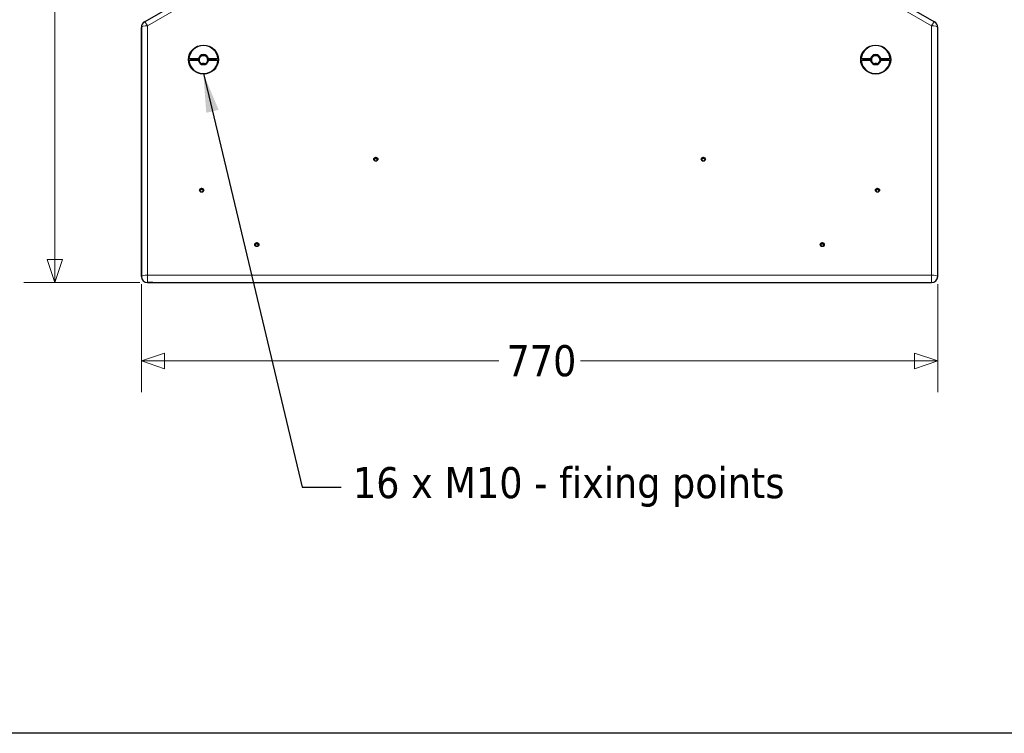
# Model space of a CAD drawing. Header units: millimetres. Extents: x 90 to 4365, y 90 to 3088.
# Tile 10 of 41: x 1168 to 2120, y 90 to 780. Entities that reach past the tile are written whole.
import ezdxf

# ---------------------------------------------------------------- set-up
doc = ezdxf.new("R2010")
doc.units = ezdxf.units.MM
doc.header["$LTSCALE"] = 15
doc.layers.add('Border (ISO)', color=7, linetype='Continuous', lineweight=25)
doc.layers.add('Visibile (ISO)', color=7, linetype='Continuous', lineweight=25)
for name, color, linetype, lineweight, true_color in [('Quota (ISO)', 7, 'Continuous', 15, 0x008000), ('Simbolo (ISO)', 5, 'Continuous', 25, 0x0000ff), ('Visibile sottile (ISO)', 9, 'Continuous', 18, 0x808080)]:
    doc.layers.add(name, color=color, linetype=linetype, lineweight=lineweight, true_color=true_color)
doc.styles.add('Testo nota (ISO)', font='tahoma.ttf')
doc.dimstyles.new('Default (ISO)', dxfattribs={"dimscale": 15, "dimtxt": 2, "dimasz": 1.5, "dimexe": 2, "dimexo": 0.5, "dimgap": 0.5, "dimtad": 1, "dimtoh": 1, "dimrnd": 1e-08, "dimtxsty": 'Testo nota (ISO)', "dimblk": 'Filled-1', "dimcen": 0.09, "dimdle": 10, "dimclrd": 256, "dimclre": 256, "dimclrt": 256, "dimazin": 2, "dimtfac": 0.75, "dimtmove": 0, "dimatfit": 3, "dimfxl": 0, "dimtolj": 1, "dimtzin": 0, "dimlwd": -1, "dimlwe": -1, "dimarcsym": 0})
doc.dimstyles.new('Default - Metodo 1b (ISO)$7', dxfattribs={"dimscale": 15, "dimtxt": 2, "dimasz": 2.5, "dimexe": 3.175, "dimexo": 0, "dimgap": 0.762, "dimtad": 1, "dimtoh": 1, "dimrnd": 1e-08, "dimtxsty": 'Testo nota (ISO)', "dimcen": 0.09, "dimdle": 10, "dimclrd": 256, "dimclre": 256, "dimclrt": 256, "dimazin": 2, "dimtfac": 1.75, "dimtmove": 0, "dimatfit": 3, "dimfxl": 0, "dimtolj": 1, "dimlwd": -1, "dimlwe": -1, "dimarcsym": 0})

# ---------------------------------------------------------------- blocks, each defined once
blk = doc.blocks.new('Bordi Bordo di default')
at = {"layer": 'Border (ISO)', "flags": 128}
blk.add_lwpolyline([(6, 6), (6, 204), (291, 204), (291, 6), (6, 6)], dxfattribs=at)
blk = doc.blocks.new('Filled-1')
at = {"color": 0}
for p, q in [((0, 0), (-1, 0.333)), ((-1, 0.333), (-1, -0.333)), ((-1, 0), (0, 0)), ((-1, -0.333), (0, 0))]:
    blk.add_line(p, q, dxfattribs=at)
at = {"color": 0, "flags": 128}
blk.add_lwpolyline([(-1, -0.333), (0, 0), (-1, 0.333), (-1, -0.333)], dxfattribs=at)
at = {"color": 0}
blk.add_solid([(-1, -0.333), (0, 0), (-1, 0.333), (-1, -0.333)], dxfattribs=at)
blk = doc.blocks.new('*D17')
at = {"layer": 'Defpoints', "color": 0, "transparency": 16777216}
for p in [(1521.19, 1195.53), (1201.61, 525.53), (1291.19, 525.53)]:
    blk.add_point(p, dxfattribs=at)
at = {"layer": 'Quota (ISO)', "transparency": 16777216}
for p, q in [((1513.69, 1195.53), (1171.61, 1195.53)), ((1201.61, 1173.03), (1201.61, 900.13)), ((1201.61, 548.03), (1201.61, 820.93)), ((1283.69, 525.53), (1171.61, 525.53))]:
    blk.add_line(p, q, dxfattribs=at)
at = {"layer": 'Quota (ISO)', "transparency": 16777216, "xscale": 22.5, "yscale": 22.5, "zscale": 22.5}
for p, rotation in [((1201.61, 1195.53), 90), ((1201.61, 525.53), 270)]:
    blk.add_blockref('Filled-1', p, dxfattribs=dict(at, rotation=rotation))
at = {"layer": 'Quota (ISO)', "transparency": 16777216, "insert": (1201.61, 828.43), "char_height": 30, "attachment_point": 4, "rotation": 90, "style": 'Testo nota (ISO)'}
blk.add_mtext('\\A1;670', dxfattribs=at)
blk = doc.blocks.new('*D18')
at = {"layer": 'Defpoints', "color": 0, "transparency": 16777216}
for p in [(1285.19, 531.53), (2055.19, 531.53), (2055.19, 449.83)]:
    blk.add_point(p, dxfattribs=at)
at = {"layer": 'Quota (ISO)', "transparency": 16777216}
for p, q in [((1285.19, 524.03), (1285.19, 419.83)), ((2055.19, 524.03), (2055.19, 419.83)), ((1307.69, 449.83), (1630.74, 449.83)), ((2032.69, 449.83), (1709.65, 449.83))]:
    blk.add_line(p, q, dxfattribs=at)
at = {"layer": 'Quota (ISO)', "transparency": 16777216, "xscale": 22.5, "yscale": 22.5, "zscale": 22.5, "rotation": 180}
blk.add_blockref('Filled-1', (1285.19, 449.83), dxfattribs=at)
at = {"layer": 'Quota (ISO)', "transparency": 16777216, "xscale": 22.5, "yscale": 22.5, "zscale": 22.5}
blk.add_blockref('Filled-1', (2055.19, 449.83), dxfattribs=at)
at = {"layer": 'Quota (ISO)', "transparency": 16777216, "insert": (1638.24, 449.83), "char_height": 30, "attachment_point": 4, "style": 'Testo nota (ISO)'}
blk.add_mtext('\\A1;770', dxfattribs=at)

msp = doc.modelspace()

# ---------------------------------------------------------------- linework, layer by layer
at = {"layer": 'Visibile (ISO)'}
for p, q in [((1288.195, 777.438), (1515.347, 908.585)), ((1825.042, 908.585), (2052.195, 777.438)), ((1285.195, 772.242), (1285.195, 531.326)), ((1285.195, 531.53), (1285.195, 772.066)), ((2055.195, 531.326), (2055.195, 772.242)), ((2055.195, 531.53), (2055.195, 772.066)), ((1331.23, 742.025), (1340.296, 742.025)), ((1340.296, 740.093), (1331.23, 740.093)), ((1341.128, 741.507), (1333.236, 741.507)), ((1341.128, 741.815), (1341.128, 741.507)), ((1349.262, 741.507), (1349.262, 741.815)), ((1357.153, 741.507), (1349.262, 741.507)), ((1350.094, 742.025), (1359.159, 742.025)), ((1359.159, 740.093), (1350.094, 740.093)), ((1981.23, 742.025), (1990.296, 742.025)), ((1990.296, 740.093), (1981.23, 740.093)), ((1991.128, 741.507), (1983.236, 741.507)), ((1991.128, 741.815), (1991.128, 741.507)), ((1999.262, 741.507), (1999.262, 741.815)), ((2007.153, 741.507), (1999.262, 741.507)), ((2000.094, 742.025), (2009.159, 742.025)), ((2009.159, 740.093), (2000.094, 740.093)), ((1510.522, 644.228), (1510.553, 643.774)), ((1513.267, 645.027), (1513.237, 644.578)), ((1827.122, 644.228), (1827.153, 643.774)), ((1829.867, 645.027), (1829.837, 644.578)), ((1342.072, 614.262), (1342.103, 613.808)), ((1344.817, 615.061), (1344.787, 614.612)), ((1995.572, 614.262), (1995.603, 613.808)), ((1998.317, 615.061), (1998.287, 614.612)), ((1395.487, 561.701), (1395.517, 561.246)), ((1398.232, 562.5), (1398.202, 562.051)), ((1942.157, 561.701), (1942.188, 561.246)), ((1944.903, 562.5), (1944.872, 562.051)), ((1291.195, 525.53), (1297.195, 525.53)), ((1296.195, 525.53), (1291.195, 525.53)), ((1297.195, 525.53), (2043.195, 525.53)), ((2043.195, 525.53), (2049.195, 525.53)), ((2044.195, 525.53), (2049.195, 525.53))]:
    msp.add_line(p, q, dxfattribs=at)
for centre, start, end in [((1291.195, 772.242), 120, 180), ((2049.195, 772.242), 0, 60)]:
    msp.add_arc(centre, 6, start, end, dxfattribs=at)
for centre, major_axis in [((1345.195, 741.059), (14.5, 0)), ((1995.195, 741.059), (14.5, 0)), ((1511.895, 644.825), (2, 0)), ((1828.495, 644.825), (2, 0)), ((1343.445, 614.859), (2, 0)), ((1996.945, 614.859), (2, 0)), ((1396.859, 562.298), (2, 0)), ((1943.53, 562.298), (2, 0))]:
    msp.add_ellipse(centre, major_axis=major_axis, ratio=0.9659258, dxfattribs=at)
for centre, major_axis, start_param, end_param in [((1345.195, 741.059), (-14, 0), 3.2130821, 6.2116959), ((1995.195, 741.059), (-14, 0), 3.2130821, 6.2116959), ((1345.195, 741.059), (-5, 0), 3.3429506, 6.0818274), ((1345.195, 740.849), (4.188, 0), 0.2411067, 2.900486), ((1995.195, 741.059), (-5, 0), 3.3429506, 6.0818274), ((1995.195, 740.849), (4.188, 0), 0.2411067, 2.900486), ((1345.195, 741.059), (14, 0), 3.2130821, 6.2116959), ((1345.195, 740.541), (-12, 0), 6.1997552, 6.3218701), ((1345.195, 741.059), (5, 0), 3.3429506, 6.0818274), ((1345.195, 740.541), (-4.188, 0), 6.0420786, 6.442388), ((1345.195, 740.849), (-4.188, 0), 0.2411067, 2.900486), ((1345.195, 733.295), (-4.188, 0), 4.3462803, 5.0784977), ((1345.195, 740.541), (4.188, 0), 6.1239826, 6.524292), ((1345.195, 740.541), (12, 0), 6.2445005, 6.3666154), ((1995.195, 741.059), (14, 0), 3.2130821, 6.2116959), ((1995.195, 740.541), (-12, 0), 6.1997552, 6.3218701), ((1995.195, 741.059), (5, 0), 3.3429506, 6.0818274), ((1995.195, 740.541), (-4.188, 0), 6.0420786, 6.442388), ((1995.195, 740.849), (-4.188, 0), 0.2411067, 2.900486), ((1995.195, 733.295), (-4.188, 0), 4.3462803, 5.0784977), ((1995.195, 740.541), (4.188, 0), 6.1239826, 6.524292), ((1995.195, 740.541), (12, 0), 6.2445005, 6.3666154), ((1510.324, 645.119), (-0.279, 0), 4.680793, 7.1874459), ((1509.549, 644.167), (0.975, 0), 5.7279906, 7.1874459), ((1510.364, 646.329), (0.975, 0), 4.6807949, 6.1402464), ((1510.614, 643.529), (-0.279, 0), 5.7279906, 6.0056672), ((1510.614, 643.529), (-0.279, 0), 1.8955348, 1.9514581), ((1511.08, 642.404), (-0.975, 0), 3.6875421, 5.0930508), ((1511.604, 646.156), (-0.279, 0), 3.6335974, 6.1402464), ((1512.709, 646.728), (0.975, 0), 3.6335955, 5.0930508), ((1513.426, 642.804), (-0.975, 0), 4.680793, 6.1015547), ((1513.175, 645.604), (0.279, 0), 5.7279906, 8.2346434), ((1514.24, 644.966), (-0.975, 0), 5.7279906, 7.1874459), ((1513.465, 644.014), (-0.279, 0), 1.5392004, 1.9377255), ((1513.465, 644.014), (0.279, 0), 0.2220277, 0.9042606), ((1826.924, 645.119), (-0.279, 0), 4.680793, 7.1874459), ((1826.149, 644.167), (0.975, 0), 5.7279906, 7.1874459), ((1826.964, 646.329), (0.975, 0), 4.6807949, 6.1402464), ((1827.214, 643.529), (-0.279, 0), 5.7279906, 6.0056672), ((1827.214, 643.529), (-0.279, 0), 1.8955348, 1.9514581), ((1827.68, 642.404), (-0.975, 0), 3.6875421, 5.0930508), ((1828.204, 646.156), (-0.279, 0), 3.6335974, 6.1402464), ((1829.309, 646.728), (0.975, 0), 3.6335955, 5.0930508), ((1830.026, 642.804), (-0.975, 0), 4.680793, 6.1015547), ((1829.775, 645.604), (0.279, 0), 5.7279906, 8.2346434), ((1830.84, 644.966), (-0.975, 0), 5.7279906, 7.1874459), ((1830.065, 644.014), (-0.279, 0), 1.5392004, 1.9377255), ((1830.065, 644.014), (0.279, 0), 0.2220277, 0.9042606), ((1341.874, 615.153), (-0.279, 0), 4.680793, 7.1874459), ((1341.099, 614.201), (0.975, 0), 5.7279906, 7.1874459), ((1341.914, 616.363), (0.975, 0), 4.6807949, 6.1402464), ((1342.164, 613.563), (-0.279, 0), 5.7279906, 6.0056672), ((1342.164, 613.563), (-0.279, 0), 1.8955348, 1.9514581), ((1342.63, 612.439), (-0.975, 0), 3.6875421, 5.0930508), ((1343.154, 616.19), (-0.279, 0), 3.6335974, 6.1402464), ((1344.259, 616.762), (0.975, 0), 3.6335955, 5.0930508), ((1344.976, 612.838), (-0.975, 0), 4.680793, 6.1015547), ((1344.725, 615.638), (0.279, 0), 5.7279906, 8.2346434), ((1345.79, 615), (-0.975, 0), 5.7279906, 7.1874459), ((1345.015, 614.048), (-0.279, 0), 1.5392004, 1.9377255), ((1345.015, 614.048), (0.279, 0), 0.2220277, 0.9042606), ((1995.374, 615.153), (-0.279, 0), 4.680793, 7.1874459), ((1994.599, 614.201), (0.975, 0), 5.7279906, 7.1874459), ((1995.414, 616.363), (0.975, 0), 4.6807949, 6.1402464), ((1995.664, 613.563), (-0.279, 0), 5.7279906, 6.0056672), ((1995.664, 613.563), (-0.279, 0), 1.8955348, 1.9514581), ((1996.13, 612.439), (-0.975, 0), 3.6875421, 5.0930508), ((1996.654, 616.19), (-0.279, 0), 3.6335974, 6.1402464), ((1997.759, 616.762), (0.975, 0), 3.6335955, 5.0930508), ((1998.476, 612.838), (-0.975, 0), 4.680793, 6.1015547), ((1998.225, 615.638), (0.279, 0), 5.7279906, 8.2346434), ((1999.29, 615), (-0.975, 0), 5.7279906, 7.1874459), ((1998.515, 614.048), (-0.279, 0), 1.5392004, 1.9377255), ((1998.515, 614.048), (0.279, 0), 0.2220277, 0.9042606), ((1395.289, 562.591), (-0.279, 0), 4.680793, 7.1874459), ((1394.514, 561.639), (0.975, 0), 5.7279906, 7.1874459), ((1395.328, 563.801), (0.975, 0), 4.6807949, 6.1402464), ((1396.569, 563.629), (-0.279, 0), 3.6335974, 6.1402464), ((1397.674, 564.201), (0.975, 0), 3.6335955, 5.0930508), ((1398.14, 563.076), (0.279, 0), 5.7279906, 8.2346434), ((1399.205, 562.438), (-0.975, 0), 5.7279906, 7.1874459), ((1398.43, 561.487), (0.279, 0), 0.2220277, 0.9042606), ((1941.959, 562.591), (-0.279, 0), 4.680793, 7.1874459), ((1941.184, 561.639), (0.975, 0), 5.7279906, 7.1874459), ((1941.999, 563.801), (0.975, 0), 4.6807949, 6.1402464), ((1943.24, 563.629), (-0.279, 0), 3.6335974, 6.1402464), ((1944.345, 564.201), (0.975, 0), 3.6335955, 5.0930508), ((1944.81, 563.076), (0.279, 0), 5.7279906, 8.2346434), ((1945.876, 562.438), (-0.975, 0), 5.7279906, 7.1874459), ((1945.101, 561.487), (0.279, 0), 0.2220277, 0.9042606), ((1395.579, 561.001), (-0.279, 0), 5.7279906, 6.0056672), ((1395.579, 561.001), (-0.279, 0), 1.8955348, 1.9514581), ((1396.045, 559.877), (-0.975, 0), 3.6875421, 5.0930508), ((1398.39, 560.276), (-0.975, 0), 4.680793, 6.1015547), ((1398.43, 561.487), (-0.279, 0), 1.5392004, 1.9377255), ((1942.25, 561.001), (-0.279, 0), 5.7279906, 6.0056672), ((1942.25, 561.001), (-0.279, 0), 1.8955348, 1.9514581), ((1942.715, 559.877), (-0.975, 0), 3.6875421, 5.0930508), ((1945.061, 560.276), (-0.975, 0), 4.680793, 6.1015547), ((1945.101, 561.487), (-0.279, 0), 1.5392004, 1.9377255), ((1291.195, 531.326), (-6, 0), 0, 1.5707963), ((2049.195, 531.326), (6, 0), 4.712389, 6.2831853)]:
    msp.add_ellipse(centre, major_axis=major_axis, ratio=0.9659258, start_param=start_param, end_param=end_param, dxfattribs=at)
for points, weights in [([(1333.236, 741.507), (1332.311, 741.746), (1331.23, 742.025)], [1, 1.00298965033, 1]), ([(1340.296, 742.025), (1340.749, 741.91), (1341.128, 741.815)], [1, 1.00412650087, 1]), ([(1341.128, 739.883), (1340.749, 739.978), (1340.296, 740.093)], [1, 1.00412650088, 1]), ([(1349.262, 741.815), (1349.641, 741.91), (1350.094, 742.025)], [1, 1.00412650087, 1]), ([(1350.094, 740.093), (1349.641, 739.978), (1349.262, 739.883)], [1, 1.00412650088, 1]), ([(1359.159, 742.025), (1358.079, 741.746), (1357.153, 741.507)], [1, 1.0029896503, 1]), ([(1983.236, 741.507), (1982.311, 741.746), (1981.23, 742.025)], [1, 1.00298965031, 1]), ([(1990.296, 742.025), (1990.749, 741.91), (1991.128, 741.815)], [1, 1.00412650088, 1]), ([(1991.128, 739.883), (1990.749, 739.978), (1990.296, 740.093)], [1, 1.00412650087, 1]), ([(1999.262, 741.815), (1999.641, 741.91), (2000.094, 742.025)], [1, 1.00412650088, 1]), ([(2000.094, 740.093), (1999.641, 739.978), (1999.262, 739.883)], [1, 1.00412650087, 1]), ([(2009.159, 742.025), (2008.079, 741.746), (2007.153, 741.507)], [1, 1.00298965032, 1])]:
    msp.add_rational_spline(points, weights, degree=2, dxfattribs=at)
for points, knots in [([(1510.332, 644.957), (1510.299, 644.963), (1510.265, 644.961), (1510.204, 644.945), (1510.174, 644.93), (1510.149, 644.909)], [0.085145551, 0.085145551, 0.085145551, 0.085145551, 0.095628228, 0.095628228, 0.105767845, 0.105767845, 0.105767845, 0.105767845]), ([(1511.356, 645.787), (1511.347, 645.716), (1511.331, 645.646), (1511.284, 645.498), (1511.245, 645.411), (1511.142, 645.252), (1511.078, 645.182), (1510.943, 645.072), (1510.863, 645.026), (1510.695, 644.965), (1510.607, 644.949), (1510.464, 644.943), (1510.398, 644.947), (1510.332, 644.957)], [0.45465696, 0.45465696, 0.45465696, 0.45465696, 0.47514564, 0.47514564, 0.50159168, 0.50159168, 0.52803773, 0.52803773, 0.55448378, 0.55448378, 0.58092983, 0.58092983, 0.6014185, 0.6014185, 0.6014185, 0.6014185]), ([(1510.553, 643.774), (1510.556, 643.723), (1510.555, 643.672), (1510.542, 643.556), (1510.526, 643.493), (1510.504, 643.437)], [0.538791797, 0.538791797, 0.538791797, 0.538791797, 0.55448261, 0.55448261, 0.575856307, 0.575856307, 0.575856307, 0.575856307]), ([(1511.826, 645.867), (1511.81, 645.9), (1511.789, 645.929), (1511.737, 645.976), (1511.705, 645.996), (1511.634, 646.018), (1511.596, 646.021), (1511.525, 646.009), (1511.49, 645.994), (1511.43, 645.949), (1511.405, 645.92), (1511.372, 645.858), (1511.36, 645.823), (1511.356, 645.787)], [0.085145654, 0.085145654, 0.085145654, 0.085145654, 0.095628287, 0.095628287, 0.106325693, 0.106325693, 0.117023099, 0.117023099, 0.127720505, 0.127720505, 0.138417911, 0.138417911, 0.148900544, 0.148900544, 0.148900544, 0.148900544]), ([(1513.082, 645.426), (1513.021, 645.393), (1512.958, 645.368), (1512.815, 645.325), (1512.724, 645.31), (1512.541, 645.312), (1512.448, 645.329), (1512.282, 645.387), (1512.198, 645.432), (1512.049, 645.548), (1511.984, 645.618), (1511.893, 645.742), (1511.857, 645.802), (1511.826, 645.867)], [0.45465579, 0.45465579, 0.45465579, 0.45465579, 0.4751446, 0.4751446, 0.5015906, 0.5015906, 0.52803661, 0.52803661, 0.55448261, 0.55448261, 0.58092861, 0.58092861, 0.60141741, 0.60141741, 0.60141741, 0.60141741]), ([(1513.366, 645.382), (1513.343, 645.407), (1513.314, 645.427), (1513.249, 645.453), (1513.213, 645.458), (1513.146, 645.452), (1513.113, 645.442), (1513.082, 645.426)], [0.117475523, 0.117475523, 0.117475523, 0.117475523, 0.127720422, 0.127720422, 0.13841782, 0.13841782, 0.148900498, 0.148900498, 0.148900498, 0.148900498]), ([(1513.599, 643.814), (1513.555, 643.842), (1513.515, 643.874), (1513.425, 643.958), (1513.374, 644.023), (1513.294, 644.171), (1513.265, 644.256), (1513.236, 644.413), (1513.232, 644.496), (1513.237, 644.578)], [0.457533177, 0.457533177, 0.457533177, 0.457533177, 0.475144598, 0.475144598, 0.501590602, 0.501590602, 0.528036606, 0.528036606, 0.551313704, 0.551313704, 0.551313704, 0.551313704]), ([(1826.932, 644.957), (1826.899, 644.963), (1826.865, 644.961), (1826.804, 644.945), (1826.774, 644.93), (1826.749, 644.909)], [0.085145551, 0.085145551, 0.085145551, 0.085145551, 0.095628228, 0.095628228, 0.105767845, 0.105767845, 0.105767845, 0.105767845]), ([(1827.956, 645.787), (1827.947, 645.716), (1827.931, 645.646), (1827.884, 645.498), (1827.845, 645.411), (1827.742, 645.252), (1827.678, 645.182), (1827.543, 645.072), (1827.463, 645.026), (1827.295, 644.965), (1827.207, 644.949), (1827.064, 644.943), (1826.998, 644.947), (1826.932, 644.957)], [0.45465696, 0.45465696, 0.45465696, 0.45465696, 0.47514564, 0.47514564, 0.50159168, 0.50159168, 0.52803773, 0.52803773, 0.55448378, 0.55448378, 0.58092983, 0.58092983, 0.6014185, 0.6014185, 0.6014185, 0.6014185]), ([(1827.153, 643.774), (1827.156, 643.723), (1827.155, 643.672), (1827.142, 643.556), (1827.126, 643.493), (1827.104, 643.437)], [0.538791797, 0.538791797, 0.538791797, 0.538791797, 0.55448261, 0.55448261, 0.575856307, 0.575856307, 0.575856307, 0.575856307]), ([(1828.426, 645.867), (1828.41, 645.9), (1828.389, 645.929), (1828.337, 645.976), (1828.305, 645.996), (1828.234, 646.018), (1828.196, 646.021), (1828.125, 646.009), (1828.09, 645.994), (1828.03, 645.949), (1828.005, 645.92), (1827.972, 645.858), (1827.96, 645.823), (1827.956, 645.787)], [0.085145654, 0.085145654, 0.085145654, 0.085145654, 0.095628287, 0.095628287, 0.106325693, 0.106325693, 0.117023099, 0.117023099, 0.127720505, 0.127720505, 0.138417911, 0.138417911, 0.148900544, 0.148900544, 0.148900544, 0.148900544]), ([(1829.682, 645.426), (1829.621, 645.393), (1829.558, 645.368), (1829.415, 645.325), (1829.324, 645.31), (1829.141, 645.312), (1829.048, 645.329), (1828.883, 645.387), (1828.798, 645.432), (1828.649, 645.548), (1828.584, 645.618), (1828.493, 645.742), (1828.457, 645.802), (1828.426, 645.867)], [0.45465579, 0.45465579, 0.45465579, 0.45465579, 0.4751446, 0.4751446, 0.5015906, 0.5015906, 0.52803661, 0.52803661, 0.55448261, 0.55448261, 0.58092861, 0.58092861, 0.60141741, 0.60141741, 0.60141741, 0.60141741]), ([(1829.966, 645.382), (1829.943, 645.407), (1829.914, 645.427), (1829.849, 645.453), (1829.813, 645.458), (1829.747, 645.452), (1829.713, 645.442), (1829.682, 645.426)], [0.117475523, 0.117475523, 0.117475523, 0.117475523, 0.127720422, 0.127720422, 0.13841782, 0.13841782, 0.148900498, 0.148900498, 0.148900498, 0.148900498]), ([(1830.199, 643.814), (1830.155, 643.842), (1830.115, 643.874), (1830.026, 643.958), (1829.974, 644.023), (1829.894, 644.171), (1829.865, 644.256), (1829.836, 644.413), (1829.832, 644.496), (1829.837, 644.578)], [0.457533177, 0.457533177, 0.457533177, 0.457533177, 0.475144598, 0.475144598, 0.501590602, 0.501590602, 0.528036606, 0.528036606, 0.551313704, 0.551313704, 0.551313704, 0.551313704]), ([(1341.882, 614.991), (1341.849, 614.997), (1341.815, 614.995), (1341.754, 614.979), (1341.724, 614.965), (1341.699, 614.943)], [0.085145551, 0.085145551, 0.085145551, 0.085145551, 0.095628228, 0.095628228, 0.105767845, 0.105767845, 0.105767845, 0.105767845]), ([(1342.906, 615.821), (1342.897, 615.75), (1342.881, 615.68), (1342.834, 615.533), (1342.795, 615.445), (1342.692, 615.286), (1342.628, 615.216), (1342.493, 615.106), (1342.413, 615.06), (1342.245, 614.999), (1342.157, 614.983), (1342.014, 614.977), (1341.948, 614.981), (1341.882, 614.991)], [0.45465696, 0.45465696, 0.45465696, 0.45465696, 0.47514564, 0.47514564, 0.50159168, 0.50159168, 0.52803773, 0.52803773, 0.55448378, 0.55448378, 0.58092983, 0.58092983, 0.6014185, 0.6014185, 0.6014185, 0.6014185]), ([(1342.103, 613.808), (1342.106, 613.757), (1342.105, 613.706), (1342.092, 613.59), (1342.076, 613.527), (1342.054, 613.471)], [0.538791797, 0.538791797, 0.538791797, 0.538791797, 0.55448261, 0.55448261, 0.575856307, 0.575856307, 0.575856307, 0.575856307]), ([(1343.376, 615.901), (1343.36, 615.934), (1343.339, 615.963), (1343.287, 616.01), (1343.255, 616.03), (1343.184, 616.052), (1343.146, 616.055), (1343.075, 616.043), (1343.04, 616.028), (1342.98, 615.983), (1342.955, 615.954), (1342.922, 615.892), (1342.91, 615.857), (1342.906, 615.821)], [0.085145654, 0.085145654, 0.085145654, 0.085145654, 0.095628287, 0.095628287, 0.106325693, 0.106325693, 0.117023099, 0.117023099, 0.127720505, 0.127720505, 0.138417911, 0.138417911, 0.148900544, 0.148900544, 0.148900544, 0.148900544]), ([(1344.632, 615.46), (1344.571, 615.427), (1344.508, 615.402), (1344.365, 615.359), (1344.274, 615.345), (1344.091, 615.346), (1343.998, 615.363), (1343.832, 615.421), (1343.748, 615.466), (1343.599, 615.582), (1343.534, 615.652), (1343.443, 615.776), (1343.407, 615.837), (1343.376, 615.901)], [0.45465579, 0.45465579, 0.45465579, 0.45465579, 0.4751446, 0.4751446, 0.5015906, 0.5015906, 0.52803661, 0.52803661, 0.55448261, 0.55448261, 0.58092861, 0.58092861, 0.60141741, 0.60141741, 0.60141741, 0.60141741]), ([(1344.916, 615.416), (1344.893, 615.441), (1344.864, 615.462), (1344.799, 615.487), (1344.763, 615.492), (1344.697, 615.486), (1344.663, 615.476), (1344.632, 615.46)], [0.117475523, 0.117475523, 0.117475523, 0.117475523, 0.127720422, 0.127720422, 0.13841782, 0.13841782, 0.148900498, 0.148900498, 0.148900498, 0.148900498]), ([(1345.149, 613.848), (1345.105, 613.876), (1345.065, 613.908), (1344.976, 613.992), (1344.924, 614.057), (1344.844, 614.205), (1344.815, 614.29), (1344.786, 614.447), (1344.782, 614.53), (1344.787, 614.612)], [0.457533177, 0.457533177, 0.457533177, 0.457533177, 0.475144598, 0.475144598, 0.501590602, 0.501590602, 0.528036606, 0.528036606, 0.551313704, 0.551313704, 0.551313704, 0.551313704]), ([(1995.382, 614.991), (1995.349, 614.997), (1995.315, 614.995), (1995.254, 614.979), (1995.224, 614.965), (1995.199, 614.943)], [0.085145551, 0.085145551, 0.085145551, 0.085145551, 0.095628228, 0.095628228, 0.105767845, 0.105767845, 0.105767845, 0.105767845]), ([(1996.406, 615.821), (1996.397, 615.75), (1996.381, 615.68), (1996.334, 615.533), (1996.295, 615.445), (1996.192, 615.286), (1996.128, 615.216), (1995.993, 615.106), (1995.913, 615.06), (1995.745, 614.999), (1995.657, 614.983), (1995.514, 614.977), (1995.448, 614.981), (1995.382, 614.991)], [0.45465696, 0.45465696, 0.45465696, 0.45465696, 0.47514564, 0.47514564, 0.50159168, 0.50159168, 0.52803773, 0.52803773, 0.55448378, 0.55448378, 0.58092983, 0.58092983, 0.6014185, 0.6014185, 0.6014185, 0.6014185]), ([(1995.603, 613.808), (1995.606, 613.757), (1995.605, 613.706), (1995.592, 613.59), (1995.576, 613.527), (1995.554, 613.471)], [0.538791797, 0.538791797, 0.538791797, 0.538791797, 0.55448261, 0.55448261, 0.575856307, 0.575856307, 0.575856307, 0.575856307]), ([(1996.876, 615.901), (1996.86, 615.934), (1996.839, 615.963), (1996.787, 616.01), (1996.755, 616.03), (1996.684, 616.052), (1996.646, 616.055), (1996.575, 616.043), (1996.54, 616.028), (1996.48, 615.983), (1996.455, 615.954), (1996.422, 615.892), (1996.41, 615.857), (1996.406, 615.821)], [0.085145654, 0.085145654, 0.085145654, 0.085145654, 0.095628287, 0.095628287, 0.106325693, 0.106325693, 0.117023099, 0.117023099, 0.127720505, 0.127720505, 0.138417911, 0.138417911, 0.148900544, 0.148900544, 0.148900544, 0.148900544]), ([(1998.132, 615.46), (1998.071, 615.427), (1998.008, 615.402), (1997.865, 615.359), (1997.774, 615.345), (1997.591, 615.346), (1997.498, 615.363), (1997.332, 615.421), (1997.248, 615.466), (1997.099, 615.582), (1997.034, 615.652), (1996.943, 615.776), (1996.907, 615.837), (1996.876, 615.901)], [0.45465579, 0.45465579, 0.45465579, 0.45465579, 0.4751446, 0.4751446, 0.5015906, 0.5015906, 0.52803661, 0.52803661, 0.55448261, 0.55448261, 0.58092861, 0.58092861, 0.60141741, 0.60141741, 0.60141741, 0.60141741]), ([(1998.416, 615.416), (1998.393, 615.441), (1998.364, 615.462), (1998.299, 615.487), (1998.263, 615.492), (1998.197, 615.486), (1998.163, 615.476), (1998.132, 615.46)], [0.117475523, 0.117475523, 0.117475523, 0.117475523, 0.127720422, 0.127720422, 0.13841782, 0.13841782, 0.148900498, 0.148900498, 0.148900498, 0.148900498]), ([(1998.649, 613.848), (1998.605, 613.876), (1998.565, 613.908), (1998.476, 613.992), (1998.424, 614.057), (1998.344, 614.205), (1998.315, 614.29), (1998.286, 614.447), (1998.282, 614.53), (1998.287, 614.612)], [0.457533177, 0.457533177, 0.457533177, 0.457533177, 0.475144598, 0.475144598, 0.501590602, 0.501590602, 0.528036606, 0.528036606, 0.551313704, 0.551313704, 0.551313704, 0.551313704]), ([(1395.297, 562.43), (1395.263, 562.435), (1395.229, 562.433), (1395.169, 562.418), (1395.139, 562.403), (1395.114, 562.382)], [0.085145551, 0.085145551, 0.085145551, 0.085145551, 0.095628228, 0.095628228, 0.105767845, 0.105767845, 0.105767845, 0.105767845]), ([(1396.32, 563.259), (1396.312, 563.188), (1396.296, 563.118), (1396.249, 562.971), (1396.21, 562.883), (1396.106, 562.725), (1396.043, 562.654), (1395.907, 562.544), (1395.827, 562.498), (1395.659, 562.437), (1395.572, 562.422), (1395.428, 562.415), (1395.363, 562.419), (1395.297, 562.43)], [0.45465696, 0.45465696, 0.45465696, 0.45465696, 0.47514564, 0.47514564, 0.50159168, 0.50159168, 0.52803773, 0.52803773, 0.55448378, 0.55448378, 0.58092983, 0.58092983, 0.6014185, 0.6014185, 0.6014185, 0.6014185]), ([(1396.791, 563.339), (1396.775, 563.372), (1396.753, 563.402), (1396.702, 563.449), (1396.669, 563.468), (1396.599, 563.491), (1396.56, 563.493), (1396.49, 563.481), (1396.455, 563.466), (1396.395, 563.422), (1396.37, 563.392), (1396.336, 563.331), (1396.325, 563.295), (1396.32, 563.259)], [0.085145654, 0.085145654, 0.085145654, 0.085145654, 0.095628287, 0.095628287, 0.106325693, 0.106325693, 0.117023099, 0.117023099, 0.127720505, 0.127720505, 0.138417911, 0.138417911, 0.148900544, 0.148900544, 0.148900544, 0.148900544]), ([(1398.046, 562.898), (1397.985, 562.866), (1397.922, 562.84), (1397.78, 562.798), (1397.689, 562.783), (1397.506, 562.784), (1397.413, 562.801), (1397.247, 562.859), (1397.163, 562.905), (1397.014, 563.02), (1396.949, 563.09), (1396.858, 563.214), (1396.821, 563.275), (1396.791, 563.339)], [0.45465579, 0.45465579, 0.45465579, 0.45465579, 0.4751446, 0.4751446, 0.5015906, 0.5015906, 0.52803661, 0.52803661, 0.55448261, 0.55448261, 0.58092861, 0.58092861, 0.60141741, 0.60141741, 0.60141741, 0.60141741]), ([(1398.331, 562.855), (1398.308, 562.879), (1398.279, 562.9), (1398.214, 562.925), (1398.178, 562.93), (1398.111, 562.924), (1398.077, 562.914), (1398.046, 562.898)], [0.117475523, 0.117475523, 0.117475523, 0.117475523, 0.127720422, 0.127720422, 0.13841782, 0.13841782, 0.148900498, 0.148900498, 0.148900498, 0.148900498]), ([(1398.564, 561.287), (1398.52, 561.314), (1398.48, 561.346), (1398.39, 561.431), (1398.339, 561.495), (1398.259, 561.644), (1398.23, 561.728), (1398.201, 561.886), (1398.196, 561.968), (1398.202, 562.051)], [0.457533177, 0.457533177, 0.457533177, 0.457533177, 0.475144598, 0.475144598, 0.501590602, 0.501590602, 0.528036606, 0.528036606, 0.551313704, 0.551313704, 0.551313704, 0.551313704]), ([(1941.967, 562.43), (1941.934, 562.435), (1941.9, 562.433), (1941.839, 562.418), (1941.81, 562.403), (1941.784, 562.382)], [0.085145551, 0.085145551, 0.085145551, 0.085145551, 0.095628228, 0.095628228, 0.105767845, 0.105767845, 0.105767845, 0.105767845]), ([(1942.991, 563.259), (1942.982, 563.188), (1942.967, 563.118), (1942.92, 562.971), (1942.88, 562.883), (1942.777, 562.725), (1942.713, 562.654), (1942.578, 562.544), (1942.498, 562.498), (1942.33, 562.437), (1942.242, 562.422), (1942.099, 562.415), (1942.033, 562.419), (1941.967, 562.43)], [0.45465696, 0.45465696, 0.45465696, 0.45465696, 0.47514564, 0.47514564, 0.50159168, 0.50159168, 0.52803773, 0.52803773, 0.55448378, 0.55448378, 0.58092983, 0.58092983, 0.6014185, 0.6014185, 0.6014185, 0.6014185]), ([(1943.461, 563.339), (1943.446, 563.372), (1943.424, 563.402), (1943.373, 563.449), (1943.34, 563.468), (1943.269, 563.491), (1943.231, 563.493), (1943.161, 563.481), (1943.125, 563.466), (1943.065, 563.422), (1943.041, 563.392), (1943.007, 563.331), (1942.995, 563.295), (1942.991, 563.259)], [0.085145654, 0.085145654, 0.085145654, 0.085145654, 0.095628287, 0.095628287, 0.106325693, 0.106325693, 0.117023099, 0.117023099, 0.127720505, 0.127720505, 0.138417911, 0.138417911, 0.148900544, 0.148900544, 0.148900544, 0.148900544]), ([(1944.717, 562.898), (1944.656, 562.866), (1944.593, 562.84), (1944.451, 562.798), (1944.36, 562.783), (1944.176, 562.784), (1944.083, 562.801), (1943.918, 562.859), (1943.834, 562.905), (1943.685, 563.02), (1943.619, 563.09), (1943.528, 563.214), (1943.492, 563.275), (1943.461, 563.339)], [0.45465579, 0.45465579, 0.45465579, 0.45465579, 0.4751446, 0.4751446, 0.5015906, 0.5015906, 0.52803661, 0.52803661, 0.55448261, 0.55448261, 0.58092861, 0.58092861, 0.60141741, 0.60141741, 0.60141741, 0.60141741]), ([(1945.001, 562.855), (1944.979, 562.879), (1944.95, 562.9), (1944.884, 562.925), (1944.848, 562.93), (1944.782, 562.924), (1944.748, 562.914), (1944.717, 562.898)], [0.117475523, 0.117475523, 0.117475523, 0.117475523, 0.127720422, 0.127720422, 0.13841782, 0.13841782, 0.148900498, 0.148900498, 0.148900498, 0.148900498]), ([(1945.234, 561.287), (1945.191, 561.314), (1945.15, 561.346), (1945.061, 561.431), (1945.009, 561.495), (1944.929, 561.644), (1944.9, 561.728), (1944.872, 561.886), (1944.867, 561.968), (1944.872, 562.051)], [0.457533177, 0.457533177, 0.457533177, 0.457533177, 0.475144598, 0.475144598, 0.501590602, 0.501590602, 0.528036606, 0.528036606, 0.551313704, 0.551313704, 0.551313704, 0.551313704]), ([(1395.517, 561.246), (1395.521, 561.195), (1395.52, 561.144), (1395.507, 561.028), (1395.49, 560.965), (1395.469, 560.909)], [0.538791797, 0.538791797, 0.538791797, 0.538791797, 0.55448261, 0.55448261, 0.575856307, 0.575856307, 0.575856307, 0.575856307]), ([(1942.188, 561.246), (1942.191, 561.195), (1942.19, 561.144), (1942.177, 561.028), (1942.161, 560.965), (1942.139, 560.909)], [0.538791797, 0.538791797, 0.538791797, 0.538791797, 0.55448261, 0.55448261, 0.575856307, 0.575856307, 0.575856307, 0.575856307])]:
    msp.add_open_spline(points, degree=3, knots=knots, dxfattribs=at)
at = {"layer": 'Visibile sottile (ISO)'}
for p, q in [((1291.195, 773.795), (1521.195, 906.586)), ((1819.195, 906.586), (2049.195, 773.795)), ((1291.195, 532.878), (1291.195, 773.795)), ((2049.195, 773.795), (2049.195, 532.878)), ((1510.333, 645.388), (1510.332, 644.957)), ((1510.378, 643.67), (1510.384, 643.56)), ((1511.329, 646.195), (1511.356, 645.787)), ((1511.85, 646.283), (1511.826, 645.867)), ((1513.072, 645.854), (1513.082, 645.426)), ((1513.638, 644.226), (1513.623, 643.853)), ((1826.933, 645.388), (1826.932, 644.957)), ((1826.978, 643.67), (1826.984, 643.56)), ((1827.929, 646.195), (1827.956, 645.787)), ((1828.45, 646.283), (1828.426, 645.867)), ((1829.672, 645.854), (1829.682, 645.426)), ((1830.238, 644.226), (1830.223, 643.853)), ((1341.883, 615.422), (1341.882, 614.991)), ((1341.928, 613.705), (1341.934, 613.594)), ((1342.879, 616.229), (1342.906, 615.821)), ((1343.4, 616.318), (1343.376, 615.901)), ((1344.622, 615.888), (1344.632, 615.46)), ((1345.188, 614.26), (1345.173, 613.887)), ((1995.383, 615.422), (1995.382, 614.991)), ((1995.428, 613.705), (1995.434, 613.594)), ((1996.379, 616.229), (1996.406, 615.821)), ((1996.9, 616.318), (1996.876, 615.901)), ((1998.122, 615.888), (1998.132, 615.46)), ((1998.688, 614.26), (1998.673, 613.887)), ((1395.298, 562.86), (1395.297, 562.43)), ((1396.293, 563.667), (1396.32, 563.259)), ((1396.815, 563.756), (1396.791, 563.339)), ((1398.036, 563.326), (1398.046, 562.898)), ((1398.602, 561.698), (1398.588, 561.325)), ((1941.968, 562.86), (1941.967, 562.43)), ((1942.964, 563.667), (1942.991, 563.259)), ((1943.485, 563.756), (1943.461, 563.339)), ((1944.707, 563.326), (1944.717, 562.898)), ((1945.273, 561.698), (1945.258, 561.325)), ((1395.342, 561.143), (1395.348, 561.032)), ((1942.013, 561.143), (1942.019, 561.032)), ((2049.195, 532.878), (1291.195, 532.878)), ((1291.195, 525.53), (1291.195, 532.878)), ((2049.195, 532.878), (2049.195, 525.53))]:
    msp.add_line(p, q, dxfattribs=at)
for centre, major_axis, ratio, start_param, end_param in [((1291.195, 772.242), (-6, 0), 0.258819, 4.712389, 6.2831853), ((1291.195, 772.242), (-3, 5.196), 0.1327882, 4.9384534, 6.2831853), ((2049.195, 772.242), (3, 5.196), 0.1327882, 0, 1.3447319), ((2049.195, 772.242), (6, 0), 0.258819, 0, 1.5707963), ((1291.195, 531.326), (-6, 0), 0.258819, 4.712389, 6.2831853), ((2049.195, 531.326), (6, 0), 0.258819, 0, 1.5707963)]:
    msp.add_ellipse(centre, major_axis=major_axis, ratio=ratio, start_param=start_param, end_param=end_param, dxfattribs=at)

# ---------------------------------------------------------------- block references
at = {"xscale": 15, "yscale": 15, "zscale": 15}
msp.add_blockref('Bordi Bordo di default', (0, 0), dxfattribs=at)

# ---------------------------------------------------------------- texts
at = {"layer": 'Simbolo (ISO)', "insert": (1489.753, 327.988), "char_height": 30, "width": 429.7245, "attachment_point": 4, "style": 'Testo nota (ISO)'}
msp.add_mtext('{16 x M10 - fixing points}', dxfattribs=at)

# ---------------------------------------------------------------- dimensions: what is measured, and where the dimension line sits
at = {"layer": 'Quota (ISO)'}
dim = msp.add_linear_dim(base=(1201.608, 525.53), p1=(1521.195, 1195.53), p2=(1291.195, 525.53), angle=90, dimstyle='Default (ISO)', override={"dimgap": 0.5, "dimtad": 0, "dimtoh": 0, "dimdec": 2, "dimtol": 0, "dimlim": 0, "dimtp": 0, "dimtm": 0, "dimtdec": 2, "dimtofl": 0, "dimatfit": 1}, dxfattribs=at)
dim.commit()
dim.dimension.update_dxf_attribs({"geometry": '*D17', "text_midpoint": (1201.608, 860.53), "dimtype": 160})
dim = msp.add_linear_dim(base=(2055.195, 449.831), p1=(1285.195, 531.53), p2=(2055.195, 531.53), dimstyle='Default (ISO)', override={"dimgap": 0.5, "dimtad": 0, "dimtoh": 0, "dimdec": 2, "dimtol": 0, "dimlim": 0, "dimtp": 0, "dimtm": 0, "dimtdec": 2, "dimtofl": 0, "dimatfit": 1}, dxfattribs=at)
dim.commit()
dim.dimension.update_dxf_attribs({"geometry": '*D18', "text_midpoint": (1670.195, 449.831), "dimtype": 160})

# ---------------------------------------------------------------- leaders
at = {"layer": 'Simbolo (ISO)', "annotation_type": 0, "has_hookline": 1, "hookline_direction": 0}
for points, text_width in [([(1345.195, 727.536), (1440.823, 327.988), (1478.323, 327.988)], 424.553), ([(663.037, 534.065), (735.606, 219.161), (773.106, 219.161)], 388.61)]:
    msp.add_leader(points, dimstyle='Default - Metodo 1b (ISO)$7', override={"dimtad": 0}, dxfattribs=dict(at, text_width=text_width))

doc.saveas('drawing.dxf')
